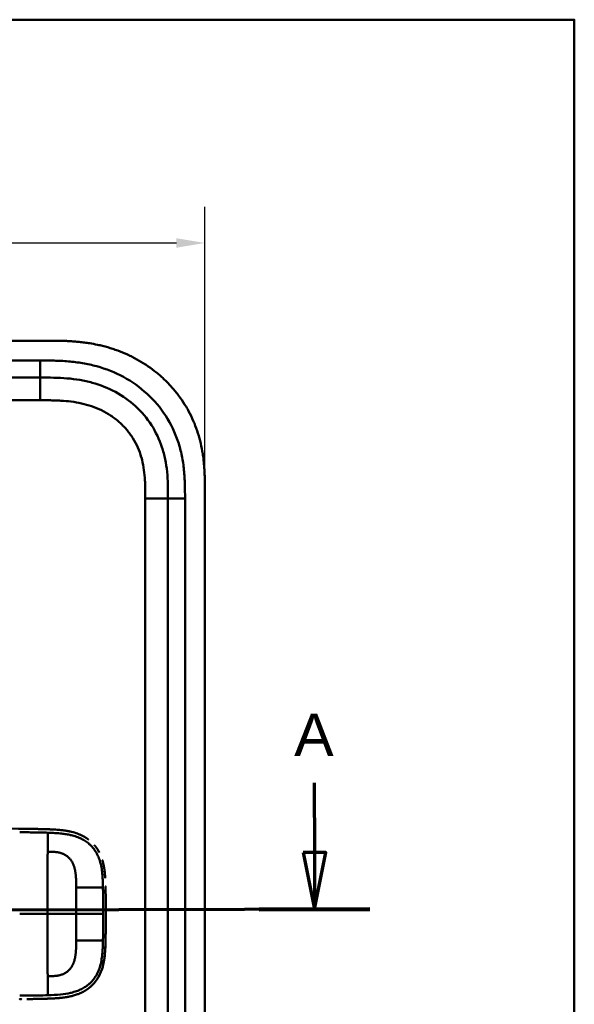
# Model space of a CAD drawing. Header units: millimetres. Extents: x 20 to 833, y 20 to 574.
# Tile 23 of 23: x 722 to 820, y 401 to 574. Entities that reach past the tile are written whole.
import ezdxf

# ---------------------------------------------------------------- set-up
doc = ezdxf.new("R2010")
doc.units = ezdxf.units.MM
doc.header["$LTSCALE"] = 2
for name, color, linetype, lineweight in [('Bemaßungen(DIN)', 7, 'Continuous', 25), ('Schnittansichtslinien(DIN)', 7, 'Continuous', 70), ('Sichtbare Kanten(DIN)', 7, 'Continuous', 50), ('Sichtbare tangentiale Kanten(DIN)', 7, 'Continuous', 50), ('Skizziergeometrie(DIN)', 7, 'Continuous', 50)]:
    doc.layers.add(name, color=color, linetype=linetype, lineweight=lineweight)
doc.styles.add('Aktuell-DINGroßer Text', font='arial.ttf')
doc.styles.add('STANDARD-DIN~0', font='arial.ttf')
doc.dimstyles.new('CAD-LAN', dxfattribs={"dimscale": 2, "dimtxt": 3.5, "dimasz": 2.5, "dimexe": 3.175, "dimexo": 0, "dimgap": 0.8, "dimtad": 1, "dimrnd": 1e-08, "dimtxsty": 'STANDARD-DIN~0', "dimcen": 0.09, "dimdle": 10, "dimclrd": 250, "dimclre": 250, "dimclrt": 250, "dimadec": 0, "dimazin": 2, "dimtfac": 1, "dimtmove": 0, "dimatfit": 3, "dimfxl": 1, "dimtolj": 1, "dimtzin": 0, "dimlwd": 25, "dimlwe": 25, "dimarcsym": 0})

# ---------------------------------------------------------------- blocks, each defined once
blk = doc.blocks.new('Ränder Standardrahmen')
at = {"layer": 'Skizziergeometrie(DIN)', "flags": 128}
blk.add_lwpolyline([(10, 10), (10, 287), (410, 287), (410, 10), (10, 10)], dxfattribs=at)
blk = doc.blocks.new('*D23')
at = {"layer": 'Bemaßungen(DIN)', "color": 250, "linetype": 'Continuous', "lineweight": 25, "true_color": 0x3f3f3f, "transparency": 16777216}
for p, q in [((540.87, 490.66), (540.87, 541.01)), ((754.87, 490.66), (754.87, 541.01)), ((545.87, 534.66), (749.87, 534.66))]:
    blk.add_line(p, q, dxfattribs=at)
at = {"layer": 'Bemaßungen(DIN)', "color": 250, "linetype": 'Continuous', "true_color": 0x3f3f3f, "transparency": 16777216}
for points in [[(545.87, 535.49), (545.87, 533.82), (540.87, 534.66)], [(749.87, 535.49), (749.87, 533.82), (754.87, 534.66)]]:
    blk.add_solid(points, dxfattribs=at)
at = {"layer": 'Defpoints', "color": 0, "linetype": 'Continuous', "transparency": 16777216}
for p in [(754.87, 534.66), (540.87, 490.66), (754.87, 490.66)]:
    blk.add_point(p, dxfattribs=at)
at = {"layer": 'Bemaßungen(DIN)', "color": 250, "linetype": 'Continuous', "lineweight": 25, "true_color": 0x3f3f3f, "transparency": 16777216, "insert": (640.1, 543.29), "char_height": 7, "attachment_point": 1, "style": 'STANDARD-DIN~0'}
blk.add_mtext('\\A1;214', dxfattribs=at)
blk = doc.blocks.new('2DTransSchnitt0')
at = {"layer": 'Schnittansichtslinien(DIN)', "linetype": 'Continuous'}
for p, q in [((387.071, 219.762), (387.091, 213.634)), ((264.147, 219.363), (264.167, 213.234)), ((388.091, 213.637), (386.091, 213.631)), ((386.091, 213.631), (387.107, 208.634)), ((387.091, 213.634), (387.107, 208.634)), ((387.107, 208.634), (388.091, 213.637)), ((265.167, 213.238), (263.167, 213.231)), ((263.167, 213.231), (264.183, 208.234)), ((264.167, 213.234), (264.183, 208.234)), ((264.183, 208.234), (265.167, 213.238)), ((391.99, 208.65), (259.3, 208.218))]:
    blk.add_line(p, q, dxfattribs=at)
at = {"layer": 'Schnittansichtslinien(DIN)', "linetype": 'Continuous', "lineweight": 140}
for p, q in [((269.066, 208.25), (259.3, 208.218)), ((391.99, 208.65), (382.224, 208.618))]:
    blk.add_line(p, q, dxfattribs=at)
at = {"layer": 'Schnittansichtslinien(DIN)', "linetype": 'Continuous', "flags": 128}
for points in [[(386.091, 213.631), (387.107, 208.634), (388.091, 213.637), (386.091, 213.631)], [(263.167, 213.231), (264.183, 208.234), (265.167, 213.238), (263.167, 213.231)]]:
    blk.add_lwpolyline(points, dxfattribs=at)
at = {"layer": 'Schnittansichtslinien(DIN)'}
for points in [[(386.091, 213.631), (387.107, 208.634), (388.091, 213.637), (386.091, 213.631)], [(263.167, 213.231), (264.183, 208.234), (265.167, 213.238), (263.167, 213.231)]]:
    blk.add_solid(points, dxfattribs=at)
at = {"layer": 'Schnittansichtslinien(DIN)', "char_height": 3.734, "attachment_point": 7, "style": 'Aktuell-DINGroßer Text'}
for insert in [(262.386, 221.734), (385.31, 222.134)]:
    blk.add_mtext('A', dxfattribs=dict(at, insert=insert))

msp = doc.modelspace()

# ---------------------------------------------------------------- linework, layer by layer
at = {"layer": 'Sichtbare Kanten(DIN)'}
for p, q in [((726.835, 517.443), (567.912, 517.443)), ((725.835, 510.943), (580.912, 510.943)), ((748.374, 300.227), (748.374, 489.658)), ((754.874, 299.227), (754.874, 490.658)), ((724.6, 431.415), (724.6, 431.415))]:
    msp.add_line(p, q, dxfattribs=at)
for radius, start, end in [(11.7, 33.30625, 33.34865), (11.6, 32.44432, 32.48803), (11.5, 31.57112, 31.61294), (11.7, 326.65937, 326.70471), (11.6, 327.51746, 327.56366), (11.5, 328.39068, 328.43445)]:
    msp.add_arc((722.374, 416.443), radius, start, end, dxfattribs=at)
for points, degree, knots in [([(754.874, 490.658), (754.874, 490.957), (754.873, 491.556), (754.868, 492.309), (754.855, 493.066), (754.838, 493.674), (754.804, 494.437), (754.766, 495.049), (754.69, 495.967), (754.589, 496.887), (754.377, 498.265), (754.123, 499.482), (753.716, 500.985), (753.315, 502.168), (752.724, 503.612), (752.178, 504.737), (751.407, 506.095), (750.723, 507.14), (749.789, 508.389), (748.98, 509.341), (747.9, 510.464), (746.982, 511.309), (745.775, 512.292), (744.764, 513.02), (743.449, 513.853), (742.359, 514.456), (740.958, 515.13), (739.808, 515.603), (738.341, 516.112), (737.148, 516.453), (735.791, 516.766), (734.879, 516.936), (733.964, 517.077), (733.354, 517.157), (732.591, 517.24), (731.98, 517.295), (731.217, 517.349), (730.607, 517.382), (729.694, 517.417), (728.483, 517.442), (727.432, 517.443), (726.835, 517.443)], 3, [0.00000945, 0.00000945, 0.00000945, 0.00000945, 0.02084254, 0.04167563, 0.05209218, 0.07292527, 0.08334182, 0.10417491, 0.11459146, 0.14584109, 0.16667419, 0.20834037, 0.22917346, 0.27083965, 0.29167274, 0.33333892, 0.35417201, 0.3958382, 0.41667129, 0.45833747, 0.47917057, 0.52083675, 0.54166984, 0.58333603, 0.60416912, 0.6458353, 0.66666839, 0.70833458, 0.72916767, 0.77083385, 0.79166695, 0.82291658, 0.83333313, 0.85416622, 0.86458277, 0.88541586, 0.89583241, 0.9166655, 0.92708204, 0.95833168, 0.99999787, 0.99999787, 0.99999787, 0.99999787]), ([(748.374, 489.658), (748.374, 490.458), (748.372, 492.042), (748.241, 494.348), (747.912, 496.565), (747.164, 499.394), (745.605, 502.673), (742.775, 506.015), (739.191, 508.558), (735.757, 509.92), (732.839, 510.558), (730.574, 510.834), (728.237, 510.941), (726.641, 510.943), (725.835, 510.943)], 3, [41.2275228, 41.2275228, 41.2275228, 41.2275228, 41.4710255, 41.7145268, 41.9580281, 42.2015293, 42.6885319, 43.1755344, 43.662537, 44.1495395, 44.3930408, 44.6365421, 44.8800433, 45.1235454, 45.1235454, 45.1235454, 45.1235454]), ([(593.411, 431.43), (593.412, 431.43), (593.413, 431.43), (593.416, 431.43), (593.417, 431.43), (593.425, 431.43), (593.432, 431.43), (593.451, 431.43), (593.464, 431.43), (593.696, 431.43), (593.915, 431.43), (602.467, 431.43), (610.8, 431.43), (631.633, 431.43), (644.133, 431.43), (679.141, 431.43), (701.652, 431.668), (724.158, 431.42)], 3, [0, 0, 0, 0, 0.0002441, 0.0002441, 0.0007324, 0.0007324, 0.0026855, 0.0026855, 0.0065918, 0.0065918, 0.0722195, 0.0722195, 2.5722195, 2.5722195, 6.3222196, 6.3222196, 13.0748039, 13.0748039, 13.0748039, 13.0748039]), ([(723.119, 431.428), (723.065, 431.429), (722.961, 431.429), (722.858, 431.429), (722.754, 431.43), (722.65, 431.43), (722.601, 431.43)], 5, [0.426031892, 0.426031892, 0.426031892, 0.426031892, 0.426031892, 0.426031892, 0.453945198, 0.478940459, 0.478940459, 0.478940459, 0.478940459, 0.478940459, 0.478940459]), ([(723.119, 431.428), (723.119, 431.428), (723.119, 431.428), (723.12, 431.428), (723.12, 431.428), (723.12, 431.428), (723.121, 431.428), (723.122, 431.428), (723.123, 431.428), (723.128, 431.428), (723.132, 431.428), (723.146, 431.428), (723.157, 431.428), (723.2, 431.428), (723.232, 431.428), (723.36, 431.427), (723.456, 431.427), (723.84, 431.424), (724.128, 431.421), (725.278, 431.406), (726.14, 431.388), (727.575, 431.342), (728.175, 431.319), (729.648, 431.216), (730.518, 431.11), (731.725, 430.817), (732.083, 430.709), (732.556, 430.535), (732.68, 430.486), (732.824, 430.425), (732.847, 430.415), (732.878, 430.401), (732.886, 430.398), (732.898, 430.393), (732.901, 430.391), (732.905, 430.39), (732.905, 430.39), (732.905, 430.389), (732.905, 430.389), (732.905, 430.389), (732.905, 430.389), (732.906, 430.389), (732.906, 430.389), (732.906, 430.389)], 3, [0, 0, 0, 0, 0.0000491, 0.0000491, 0.0000891, 0.0000891, 0.0002091, 0.0002091, 0.0005692, 0.0005692, 0.0016492, 0.0016492, 0.0048893, 0.0048893, 0.0146095, 0.0146095, 0.0437711, 0.0437711, 0.1312516, 0.1312516, 0.3939292, 0.3939292, 0.5799593, 0.5799593, 0.8598793, 0.8598793, 0.9815506, 0.9815506, 1.0251294, 1.0251294, 1.0332986, 1.0332986, 1.036362, 1.036362, 1.037511, 1.037511, 1.0376187, 1.0376187, 1.0376591, 1.0376591, 1.0376718, 1.0376718, 1.0376858, 1.0376858, 1.0376858, 1.0376858]), ([(724.158, 431.42), (724.158, 431.42), (724.158, 431.42), (724.158, 431.42), (724.158, 431.42), (724.159, 431.42), (724.16, 431.42), (724.162, 431.42), (724.163, 431.42), (724.169, 431.42), (724.174, 431.42), (724.199, 431.42), (724.219, 431.42), (724.398, 431.418), (724.562, 431.415), (724.715, 431.413), (724.716, 431.413), (724.716, 431.413)], 3, [0, 0, 0, 0, 0.000011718, 0.000011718, 0.000058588, 0.000058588, 0.000246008, 0.000246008, 0.000620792, 0.000620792, 0.002119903, 0.002119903, 0.008116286, 0.008116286, 0.056609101, 0.056609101, 0.056677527, 0.056677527, 0.056677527, 0.056677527]), ([(724.158, 431.42), (724.158, 431.42), (724.158, 431.42), (724.159, 431.42), (724.159, 431.42), (724.159, 431.42), (724.16, 431.42), (724.161, 431.42), (724.162, 431.42), (724.167, 431.42), (724.171, 431.42), (724.185, 431.42), (724.196, 431.42), (724.238, 431.419), (724.27, 431.419), (724.398, 431.418), (724.494, 431.416), (724.876, 431.411), (725.162, 431.406), (725.877, 431.392), (726.301, 431.382), (727.363, 431.349), (727.993, 431.329), (729.557, 431.227), (730.479, 431.121), (731.734, 430.814), (732.091, 430.707), (732.564, 430.532), (732.687, 430.483), (732.832, 430.421), (732.854, 430.412), (732.885, 430.398), (732.894, 430.394), (732.903, 430.39), (732.904, 430.39), (732.905, 430.39), (732.905, 430.39), (732.905, 430.389), (732.905, 430.389), (732.906, 430.389), (732.906, 430.389), (732.906, 430.389)], 3, [0, 0, 0, 0, 0.00005241, 0.00005241, 0.00009242, 0.00009242, 0.00021245, 0.00021245, 0.0005725, 0.0005725, 0.00165256, 0.00165256, 0.00489264, 0.00489264, 0.01461281, 0.01461281, 0.04377449, 0.04377449, 0.13125587, 0.13125587, 0.2625352, 0.2625352, 0.45952046, 0.45952046, 0.75581351, 0.75581351, 0.87730662, 0.87730662, 0.92088603, 0.92088603, 0.92905535, 0.92905535, 0.93211897, 0.93211897, 0.93240621, 0.93240621, 0.93251398, 0.93251398, 0.93253419, 0.93253419, 0.93255264, 0.93255264, 0.93255264, 0.93255264]), ([(725.297, 431.404), (725.297, 431.404), (725.297, 431.404), (725.297, 431.404), (725.297, 431.404), (725.298, 431.404), (725.299, 431.404), (725.3, 431.403), (725.301, 431.403), (725.304, 431.403), (725.306, 431.403), (725.34, 431.403), (725.371, 431.402), (725.438, 431.401), (725.474, 431.4), (725.636, 431.397), (725.763, 431.394), (725.887, 431.391), (725.889, 431.391), (725.891, 431.391), (725.892, 431.391), (725.892, 431.391)], 3, [0, 0, 0, 0, 0.000037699, 0.000037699, 0.000112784, 0.000112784, 0.000262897, 0.000262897, 0.000563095, 0.000563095, 0.00116347, 0.00116347, 0.010769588, 0.010769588, 0.02174435, 0.02174435, 0.060254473, 0.060254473, 0.060863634, 0.060863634, 0.06090746, 0.06090746, 0.06090746, 0.06090746]), ([(726.555, 431.374), (726.555, 431.374), (726.556, 431.374), (726.556, 431.374), (726.556, 431.374), (726.557, 431.374), (726.557, 431.374), (726.559, 431.374), (726.56, 431.374), (726.565, 431.374), (726.568, 431.374), (726.582, 431.373), (726.593, 431.373), (726.635, 431.372), (726.667, 431.371), (726.793, 431.367), (726.887, 431.364), (726.989, 431.361), (726.997, 431.36), (727.013, 431.36), (727.019, 431.36), (727.026, 431.359), (727.026, 431.359), (727.026, 431.359), (727.026, 431.359), (727.026, 431.359), (727.026, 431.359), (727.026, 431.359), (727.026, 431.359), (727.026, 431.359)], 3, [0, 0, 0, 0, 0.00008353, 0.00008353, 0.00012354, 0.00012354, 0.000243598, 0.000243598, 0.00060375, 0.00060375, 0.001683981, 0.001683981, 0.004924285, 0.004924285, 0.014644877, 0.014644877, 0.043810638, 0.043810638, 0.046544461, 0.046544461, 0.048595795, 0.048595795, 0.048641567, 0.048641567, 0.048665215, 0.048665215, 0.048677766, 0.048677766, 0.048692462, 0.048692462, 0.048692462, 0.048692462]), ([(734.338, 429.559), (734.114, 429.727), (733.837, 429.912), (733.551, 430.08), (733.256, 430.232), (732.955, 430.367), (732.906, 430.389)], 5, [0.94147194, 0.94147194, 0.94147194, 0.94147194, 0.94147194, 0.94147194, 1.09060804, 1.12015227, 1.12015227, 1.12015227, 1.12015227, 1.12015227, 1.12015227]), ([(736.229, 427.334), (736.211, 427.368), (736.072, 427.627), (735.921, 427.877), (735.757, 428.117), (735.582, 428.346), (735.422, 428.536)], 5, [0.63578119, 0.63578119, 0.63578119, 0.63578119, 0.63578119, 0.63578119, 0.65520572, 0.78405735, 0.78405735, 0.78405735, 0.78405735, 0.78405735, 0.78405735]), ([(737.166, 424.246), (737.131, 424.494), (737.075, 424.838), (737.006, 425.18), (736.924, 425.519), (736.826, 425.852), (736.797, 425.946)], 5, [0.31433668, 0.31433668, 0.31433668, 0.31433668, 0.31433668, 0.31433668, 0.43750456, 0.48594884, 0.48594884, 0.48594884, 0.48594884, 0.48594884, 0.48594884]), ([(737.166, 424.246), (737.166, 424.246), (737.166, 424.246), (737.166, 424.246), (737.166, 424.245), (737.166, 424.245), (737.166, 424.245), (737.166, 424.243), (737.166, 424.242), (737.167, 424.237), (737.167, 424.233), (737.169, 424.219), (737.171, 424.209), (737.177, 424.166), (737.181, 424.134), (737.198, 424.006), (737.209, 423.91), (737.252, 423.524), (737.277, 423.234), (737.3, 422.882), (737.303, 422.82), (737.307, 422.758)], 3, [0, 0, 0, 0, 0.00003489, 0.00003489, 0.00007493, 0.00007493, 0.00019502, 0.00019502, 0.00055514, 0.00055514, 0.00163526, 0.00163526, 0.00487537, 0.00487537, 0.01459547, 0.01459547, 0.04375692, 0.04375692, 0.13126731, 0.13126731, 0.14987755, 0.14987755, 0.14987755, 0.14987755]), ([(737.361, 421.297), (737.361, 421.297), (737.361, 421.297), (737.361, 421.297), (737.361, 421.297), (737.361, 421.296), (737.361, 421.296), (737.361, 421.292), (737.361, 421.289), (737.361, 421.273), (737.362, 421.261), (737.364, 421.147), (737.366, 421.045), (737.369, 420.933), (737.369, 420.91), (737.369, 420.911)], 3, [0, 0, 0, 0, 0.000014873, 0.000014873, 0.000074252, 0.000074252, 0.00019292, 0.00019292, 0.001142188, 0.001142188, 0.004938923, 0.004938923, 0.03531761, 0.03531761, 0.038680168, 0.038680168, 0.038680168, 0.038680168]), ([(737.385, 420.103), (737.382, 420.238), (737.38, 420.373), (737.377, 420.507), (737.375, 420.642), (737.372, 420.776), (737.369, 420.911)], 3, [0.366689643, 0.366689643, 0.366689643, 0.366689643, 0.406900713, 0.406900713, 0.406900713, 0.447266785, 0.447266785, 0.447266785, 0.447266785]), ([(737.385, 420.103), (737.385, 420.103), (737.385, 420.103), (737.385, 420.102), (737.385, 420.102), (737.385, 420.102), (737.385, 420.101), (737.385, 420.1), (737.385, 420.099), (737.385, 420.094), (737.385, 420.09), (737.385, 420.076), (737.385, 420.065), (737.386, 420.022), (737.387, 419.989), (737.389, 419.86), (737.39, 419.763), (737.392, 419.639), (737.393, 419.612), (737.393, 419.572), (737.393, 419.559), (737.394, 419.539), (737.394, 419.532), (737.394, 419.522), (737.394, 419.519), (737.394, 419.514), (737.394, 419.512), (737.394, 419.51), (737.394, 419.509), (737.394, 419.508), (737.394, 419.507), (737.394, 419.507), (737.394, 419.506), (737.394, 419.506), (737.394, 419.506), (737.394, 419.506), (737.394, 419.506), (737.394, 419.506), (737.394, 419.506), (737.394, 419.506)], 3, [0, 0, 0, 0, 0.000053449, 0.000053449, 0.000093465, 0.000093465, 0.000213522, 0.000213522, 0.000573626, 0.000573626, 0.001653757, 0.001653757, 0.004893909, 0.004893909, 0.014614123, 0.014614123, 0.043774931, 0.043774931, 0.051769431, 0.051769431, 0.055766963, 0.055766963, 0.057765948, 0.057765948, 0.05876565, 0.05876565, 0.059265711, 0.059265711, 0.059515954, 0.059515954, 0.059641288, 0.059641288, 0.059704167, 0.059704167, 0.059735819, 0.059735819, 0.059751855, 0.059751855, 0.059768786, 0.059768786, 0.059768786, 0.059768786]), ([(737.402, 418.918), (737.4, 419.059), (737.398, 419.2), (737.397, 419.341), (737.396, 419.396), (737.395, 419.451), (737.394, 419.506)], 3, [0.248417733, 0.248417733, 0.248417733, 0.248417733, 0.290654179, 0.290654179, 0.290654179, 0.307101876, 0.307101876, 0.307101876, 0.307101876]), ([(737.402, 418.918), (737.402, 418.918), (737.402, 418.918), (737.402, 418.918), (737.402, 418.918), (737.402, 418.917), (737.402, 418.917), (737.402, 418.915), (737.402, 418.914), (737.402, 418.909), (737.402, 418.906), (737.402, 418.891), (737.402, 418.88), (737.403, 418.837), (737.403, 418.805), (737.405, 418.675), (737.406, 418.578), (737.407, 418.457), (737.407, 418.432), (737.407, 418.396), (737.407, 418.384), (737.408, 418.365), (737.408, 418.359), (737.408, 418.35), (737.408, 418.347), (737.408, 418.343), (737.408, 418.341), (737.408, 418.339), (737.408, 418.338), (737.408, 418.337), (737.408, 418.337), (737.408, 418.336), (737.408, 418.336), (737.408, 418.336), (737.408, 418.335), (737.408, 418.335), (737.408, 418.335), (737.408, 418.335), (737.408, 418.335), (737.408, 418.335)], 3, [0, 0, 0, 0, 0.000031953, 0.000031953, 0.000071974, 0.000071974, 0.000192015, 0.000192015, 0.000552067, 0.000552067, 0.001632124, 0.001632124, 0.004872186, 0.004872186, 0.014592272, 0.014592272, 0.043752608, 0.043752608, 0.05104132, 0.05104132, 0.054685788, 0.054685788, 0.056508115, 0.056508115, 0.057419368, 0.057419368, 0.057875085, 0.057875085, 0.058103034, 0.058103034, 0.0582171, 0.0582171, 0.058274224, 0.058274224, 0.058302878, 0.058302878, 0.058317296, 0.058317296, 0.058332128, 0.058332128, 0.058332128, 0.058332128]), ([(737.412, 417.757), (737.411, 417.897), (737.41, 418.037), (737.409, 418.177), (737.409, 418.23), (737.408, 418.283), (737.408, 418.335)], 3, [0.132443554, 0.132443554, 0.132443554, 0.132443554, 0.174407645, 0.174407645, 0.174407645, 0.190155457, 0.190155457, 0.190155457, 0.190155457]), ([(737.416, 416.653), (737.416, 416.653), (737.416, 416.652), (737.416, 416.652), (737.416, 416.652), (737.416, 416.651), (737.416, 416.651), (737.416, 416.649), (737.416, 416.648), (737.416, 416.643), (737.416, 416.64), (737.416, 416.625), (737.416, 416.614), (737.416, 416.571), (737.416, 416.539), (737.416, 416.409), (737.416, 416.312), (737.416, 415.923), (737.415, 415.631), (737.411, 414.903), (737.408, 414.465), (737.399, 413.7), (737.395, 413.372), (737.374, 412.091), (737.364, 411.137), (737.312, 410.187)], 3, [0, 0, 0, 0, 0.00008576, 0.00008576, 0.00012576, 0.00012576, 0.00024577, 0.00024577, 0.00060577, 0.00060577, 0.00168578, 0.00168578, 0.0049258, 0.0049258, 0.01464581, 0.01464581, 0.04380589, 0.04380589, 0.13128689, 0.13128689, 0.26250768, 0.26250768, 0.36092522, 0.36092522, 0.64677921, 0.64677921, 0.64677921, 0.64677921]), ([(737.412, 417.757), (737.412, 417.757), (737.412, 417.756), (737.412, 417.756), (737.412, 417.756), (737.412, 417.755), (737.412, 417.755), (737.412, 417.753), (737.412, 417.752), (737.412, 417.747), (737.412, 417.744), (737.412, 417.729), (737.413, 417.719), (737.413, 417.675), (737.413, 417.643), (737.414, 417.513), (737.414, 417.416), (737.416, 417.027), (737.416, 416.736), (737.416, 416.007), (737.415, 415.569), (737.41, 414.727), (737.406, 414.331), (737.402, 413.916)], 3, [0, 0, 0, 0, 0.00006518, 0.00006518, 0.00010518, 0.00010518, 0.00022519, 0.00022519, 0.00058521, 0.00058521, 0.00166523, 0.00166523, 0.00490526, 0.00490526, 0.01462529, 0.01462529, 0.04378543, 0.04378543, 0.13126692, 0.13126692, 0.26248759, 0.26248759, 0.38414891, 0.38414891, 0.38414891, 0.38414891]), ([(737.415, 415.56), (737.415, 415.617), (737.415, 415.719), (737.416, 415.82), (737.416, 415.922), (737.416, 416.023), (737.416, 416.067)], 5, [0.378128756, 0.378128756, 0.378128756, 0.378128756, 0.378128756, 0.378128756, 0.40694036, 0.42880411, 0.42880411, 0.42880411, 0.42880411, 0.42880411, 0.42880411]), ([(737.394, 413.332), (737.394, 413.328), (737.392, 413.227), (737.383, 412.634), (737.373, 412.094), (737.361, 411.554)], 3, [0.11540999, 0.11540999, 0.11540999, 0.11540999, 0.13127697, 0.13127697, 0.29329903, 0.29329903, 0.29329903, 0.29329903]), ([(737.394, 413.332), (737.394, 413.332), (737.394, 413.332), (737.394, 413.332), (737.394, 413.332), (737.394, 413.331), (737.394, 413.331), (737.394, 413.329), (737.394, 413.328), (737.394, 413.323), (737.394, 413.32), (737.394, 413.305), (737.393, 413.294), (737.393, 413.251), (737.392, 413.219), (737.39, 413.089), (737.389, 412.992), (737.387, 412.858), (737.386, 412.822), (737.385, 412.772), (737.385, 412.758), (737.385, 412.742), (737.384, 412.739), (737.384, 412.737), (737.384, 412.736), (737.384, 412.736), (737.384, 412.736), (737.384, 412.736), (737.384, 412.736), (737.384, 412.735), (737.384, 412.735), (737.384, 412.735)], 3, [0, 0, 0, 0, 0.000042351, 0.000042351, 0.000082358, 0.000082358, 0.000202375, 0.000202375, 0.000562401, 0.000562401, 0.001642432, 0.001642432, 0.004882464, 0.004882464, 0.014602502, 0.014602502, 0.043762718, 0.043762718, 0.054697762, 0.054697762, 0.058798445, 0.058798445, 0.059567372, 0.059567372, 0.059642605, 0.059642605, 0.059680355, 0.059680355, 0.059699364, 0.059699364, 0.059718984, 0.059718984, 0.059718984, 0.059718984]), ([(737.394, 413.332), (737.394, 413.327), (737.392, 413.22), (737.39, 413.073), (737.389, 412.983), (737.387, 412.859), (737.386, 412.825), (737.385, 412.778), (737.385, 412.765), (737.385, 412.748), (737.385, 412.743), (737.384, 412.738), (737.384, 412.737), (737.384, 412.737), (737.384, 412.736), (737.384, 412.736), (737.384, 412.736), (737.384, 412.736), (737.384, 412.736), (737.384, 412.735), (737.384, 412.735), (737.384, 412.735)], 3, [0.442471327, 0.442471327, 0.442471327, 0.442471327, 0.459325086, 0.459325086, 0.486465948, 0.486465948, 0.496643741, 0.496643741, 0.500460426, 0.500460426, 0.501891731, 0.501891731, 0.502039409, 0.502039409, 0.502113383, 0.502113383, 0.502150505, 0.502150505, 0.502169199, 0.502169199, 0.502188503, 0.502188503, 0.502188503, 0.502188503]), ([(737.408, 414.486), (737.408, 414.486), (737.408, 414.486), (737.408, 414.485), (737.408, 414.485), (737.408, 414.485), (737.408, 414.484), (737.408, 414.483), (737.408, 414.482), (737.407, 414.477), (737.407, 414.473), (737.407, 414.459), (737.407, 414.448), (737.407, 414.405), (737.406, 414.372), (737.405, 414.243), (737.404, 414.146), (737.401, 413.883), (737.399, 413.718), (737.397, 413.553)], 3, [0, 0, 0, 0, 0.000075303, 0.000075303, 0.000115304, 0.000115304, 0.000235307, 0.000235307, 0.000595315, 0.000595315, 0.001675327, 0.001675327, 0.004915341, 0.004915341, 0.014635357, 0.014635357, 0.043795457, 0.043795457, 0.093385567, 0.093385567, 0.093385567, 0.093385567]), ([(737.361, 411.554), (737.344, 410.815), (737.319, 410.074), (737.174, 408.527), (737.04, 407.714), (736.731, 406.694), (736.643, 406.445), (736.511, 406.121), (736.477, 406.04), (736.429, 405.934), (736.417, 405.908), (736.387, 405.843), (736.36, 405.787), (736.35, 405.765)], 3, [0, 0, 0, 0, 0.22193197, 0.22193197, 0.46716063, 0.46716063, 0.54829254, 0.54829254, 0.57530613, 0.57530613, 0.58430947, 0.58430947, 0.59766622, 0.59766622, 0.59766622, 0.59766622]), ([(737.369, 411.947), (737.369, 411.947), (737.369, 411.947), (737.369, 411.947), (737.369, 411.946), (737.369, 411.946), (737.369, 411.945), (737.369, 411.944), (737.369, 411.943), (737.369, 411.938), (737.369, 411.934), (737.369, 411.92), (737.368, 411.909), (737.368, 411.866), (737.367, 411.834), (737.364, 411.719), (737.363, 411.636), (737.361, 411.554)], 3, [0, 0, 0, 0, 0.000033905, 0.000033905, 0.000073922, 0.000073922, 0.000193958, 0.000193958, 0.000554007, 0.000554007, 0.001634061, 0.001634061, 0.004874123, 0.004874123, 0.014594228, 0.014594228, 0.039322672, 0.039322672, 0.039322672, 0.039322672]), ([(736.897, 407.261), (736.903, 407.287), (736.984, 407.594), (737.053, 407.906), (737.11, 408.22), (737.157, 408.536), (737.194, 408.826)], 5, [1.29338836, 1.29338836, 1.29338836, 1.29338836, 1.29338836, 1.29338836, 1.30638847, 1.4503927, 1.4503927, 1.4503927, 1.4503927, 1.4503927, 1.4503927]), ([(736.897, 407.261), (736.897, 407.261), (736.897, 407.261), (736.897, 407.261), (736.897, 407.261), (736.896, 407.26), (736.896, 407.26), (736.896, 407.259), (736.896, 407.259), (736.894, 407.251), (736.892, 407.243), (736.887, 407.226), (736.885, 407.217), (736.875, 407.183), (736.869, 407.158), (736.825, 407.001), (736.785, 406.87), (736.685, 406.567), (736.623, 406.397), (736.26, 405.497), (735.85, 404.814), (735.173, 404.037), (734.981, 403.842), (734.71, 403.601), (734.641, 403.542), (734.548, 403.465), (734.524, 403.446), (734.471, 403.404), (734.434, 403.374), (734.411, 403.357)], 3, [0, 0, 0, 0, 0.00001917, 0.00001917, 0.00005748, 0.00005748, 0.0001341, 0.0001341, 0.00028731, 0.00028731, 0.00273867, 0.00273867, 0.00568458, 0.00568458, 0.01354037, 0.01354037, 0.0554501, 0.0554501, 0.11134724, 0.11134724, 0.35517064, 0.35517064, 0.44356655, 0.44356655, 0.47298673, 0.47298673, 0.48279188, 0.48279188, 0.49507845, 0.49507845, 0.49507845, 0.49507845]), ([(735.537, 404.465), (735.67, 404.632), (735.85, 404.878), (736.017, 405.135), (736.17, 405.404), (736.31, 405.682), (736.35, 405.765)], 5, [0.97812109, 0.97812109, 0.97812109, 0.97812109, 0.97812109, 0.97812109, 1.08869603, 1.13469167, 1.13469167, 1.13469167, 1.13469167, 1.13469167, 1.13469167]), ([(732.798, 402.424), (732.87, 402.455), (733.21, 402.604), (733.543, 402.772), (733.865, 402.962), (734.175, 403.175), (734.411, 403.357)], 5, [0.61062923, 0.61062923, 0.61062923, 0.61062923, 0.61062923, 0.61062923, 0.65331117, 0.81171679, 0.81171679, 0.81171679, 0.81171679, 0.81171679, 0.81171679]), ([(722.535, 401.43), (722.535, 401.43), (722.535, 401.43), (722.535, 401.43), (722.535, 401.43), (722.535, 401.43), (722.535, 401.43), (722.534, 401.43), (722.533, 401.43), (722.531, 401.43), (722.529, 401.43), (722.509, 401.43), (722.491, 401.43), (722.449, 401.43), (722.425, 401.43), (722.369, 401.43), (722.337, 401.43), (722.294, 401.43), (722.283, 401.43), (722.269, 401.43), (722.265, 401.43), (722.26, 401.43), (722.259, 401.43), (722.257, 401.43), (722.257, 401.43), (722.257, 401.43), (722.256, 401.43), (722.256, 401.43), (722.256, 401.43), (722.256, 401.43)], 3, [0, 0, 0, 0, 0.000010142, 0.000010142, 0.000037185, 0.000037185, 0.000109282, 0.000109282, 0.000301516, 0.000301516, 0.000814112, 0.000814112, 0.00628175, 0.00628175, 0.013571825, 0.013571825, 0.023292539, 0.023292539, 0.026532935, 0.026532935, 0.027613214, 0.027613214, 0.02797342, 0.02797342, 0.028093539, 0.028093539, 0.028133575, 0.028133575, 0.028179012, 0.028179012, 0.028179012, 0.028179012]), ([(724.652, 401.446), (724.652, 401.446), (724.652, 401.446), (724.651, 401.446), (724.651, 401.446), (724.651, 401.446), (724.65, 401.446), (724.649, 401.446), (724.648, 401.446), (724.643, 401.446), (724.639, 401.446), (724.625, 401.446), (724.615, 401.446), (724.572, 401.445), (724.54, 401.445), (724.413, 401.443), (724.317, 401.442), (724.192, 401.44), (724.163, 401.44), (724.12, 401.439), (724.105, 401.439), (724.083, 401.439), (724.076, 401.439), (724.065, 401.439), (724.062, 401.439), (724.056, 401.439), (724.054, 401.439), (724.052, 401.439), (724.051, 401.439), (724.049, 401.439), (724.049, 401.439), (724.048, 401.439), (724.048, 401.439), (724.048, 401.439), (724.048, 401.439), (724.047, 401.439), (724.047, 401.439), (724.047, 401.439), (724.047, 401.439), (724.047, 401.439)], 3, [0, 0, 0, 0, 0.000043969, 0.000043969, 0.000083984, 0.000083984, 0.000204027, 0.000204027, 0.000564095, 0.000564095, 0.001644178, 0.001644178, 0.004884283, 0.004884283, 0.014604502, 0.014604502, 0.04376599, 0.04376599, 0.052593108, 0.052593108, 0.057007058, 0.057007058, 0.059214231, 0.059214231, 0.060317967, 0.060317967, 0.060869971, 0.060869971, 0.061146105, 0.061146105, 0.061284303, 0.061284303, 0.061353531, 0.061353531, 0.061388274, 0.061388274, 0.061405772, 0.061405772, 0.061423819, 0.061423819, 0.061423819, 0.061423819]), ([(724.652, 401.446), (724.662, 401.446), (724.672, 401.446), (724.876, 401.449), (725.068, 401.452), (725.26, 401.456)], 3, [0.247650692, 0.247650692, 0.247650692, 0.247650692, 0.250845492, 0.250845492, 0.310534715, 0.310534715, 0.310534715, 0.310534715]), ([(725.869, 401.469), (725.869, 401.469), (725.869, 401.469), (725.869, 401.469), (725.869, 401.469), (725.868, 401.469), (725.868, 401.469), (725.866, 401.469), (725.865, 401.469), (725.861, 401.469), (725.857, 401.468), (725.843, 401.468), (725.833, 401.468), (725.791, 401.467), (725.759, 401.466), (725.633, 401.463), (725.538, 401.461), (725.412, 401.459), (725.382, 401.458), (725.336, 401.457), (725.321, 401.457), (725.298, 401.457), (725.291, 401.457), (725.279, 401.456), (725.275, 401.456), (725.27, 401.456), (725.268, 401.456), (725.265, 401.456), (725.264, 401.456), (725.262, 401.456), (725.262, 401.456), (725.261, 401.456), (725.261, 401.456), (725.26, 401.456), (725.26, 401.456), (725.26, 401.456), (725.26, 401.456), (725.26, 401.456), (725.26, 401.456), (725.26, 401.456)], 3, [0, 0, 0, 0, 0.000046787, 0.000046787, 0.000086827, 0.000086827, 0.000206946, 0.000206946, 0.000567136, 0.000567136, 0.001647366, 0.001647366, 0.004887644, 0.004887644, 0.014608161, 0.014608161, 0.043771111, 0.043771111, 0.053078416, 0.053078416, 0.057732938, 0.057732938, 0.060060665, 0.060060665, 0.061224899, 0.061224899, 0.061807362, 0.061807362, 0.062098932, 0.062098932, 0.062245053, 0.062245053, 0.062318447, 0.062318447, 0.062355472, 0.062355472, 0.062374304, 0.062374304, 0.062394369, 0.062394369, 0.062394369, 0.062394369]), ([(725.869, 401.469), (725.878, 401.469), (725.887, 401.469), (726.096, 401.474), (726.298, 401.479), (726.513, 401.485), (726.528, 401.486), (726.542, 401.486)], 3, [0.373932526, 0.373932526, 0.373932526, 0.373932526, 0.376597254, 0.376597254, 0.439473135, 0.439473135, 0.443987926, 0.443987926, 0.443987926, 0.443987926]), ([(727.031, 401.501), (727.031, 401.501), (727.031, 401.501), (727.031, 401.501), (727.03, 401.501), (727.03, 401.501), (727.03, 401.501), (727.029, 401.501), (727.028, 401.501), (727.025, 401.501), (727.023, 401.501), (727.015, 401.5), (727.008, 401.5), (726.982, 401.499), (726.962, 401.499), (726.884, 401.496), (726.824, 401.494), (726.728, 401.491), (726.691, 401.49), (726.635, 401.489), (726.617, 401.488), (726.589, 401.487), (726.58, 401.487), (726.566, 401.487), (726.561, 401.486), (726.554, 401.486), (726.551, 401.486), (726.548, 401.486), (726.547, 401.486), (726.545, 401.486), (726.544, 401.486), (726.543, 401.486), (726.543, 401.486), (726.543, 401.486), (726.543, 401.486), (726.542, 401.486), (726.542, 401.486), (726.542, 401.486), (726.542, 401.486), (726.542, 401.486), (726.542, 401.486), (726.542, 401.486)], 3, [0, 0, 0, 0, 0.000030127, 0.000030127, 0.00007034, 0.00007034, 0.000146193, 0.000146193, 0.000373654, 0.000373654, 0.001055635, 0.001055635, 0.003100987, 0.003100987, 0.009236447, 0.009236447, 0.027643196, 0.027643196, 0.039082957, 0.039082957, 0.044805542, 0.044805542, 0.047668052, 0.047668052, 0.049100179, 0.049100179, 0.049817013, 0.049817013, 0.050176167, 0.050176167, 0.050356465, 0.050356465, 0.050447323, 0.050447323, 0.050493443, 0.050493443, 0.050517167, 0.050517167, 0.050529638, 0.050529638, 0.050543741, 0.050543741, 0.050543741, 0.050543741]), ([(727.031, 401.501), (727.054, 401.502), (727.077, 401.502), (727.143, 401.505), (727.186, 401.506), (727.229, 401.508)], 3, [0.495122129, 0.495122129, 0.495122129, 0.495122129, 0.502349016, 0.502349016, 0.515895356, 0.515895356, 0.515895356, 0.515895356]), ([(727.229, 401.508), (727.229, 401.508), (727.645, 401.522), (728.429, 401.552), (729.206, 401.6), (729.965, 401.68), (730.712, 401.811), (731.061, 401.886)], 5, [0, 0, 0, 0, 0, 0, 0.00023388, 0.21792631, 0.41257681, 0.41257681, 0.41257681, 0.41257681, 0.41257681, 0.41257681]), ([(732.798, 402.424), (732.798, 402.424), (732.798, 402.424), (732.798, 402.424), (732.798, 402.424), (732.797, 402.424), (732.797, 402.424), (732.795, 402.423), (732.793, 402.422), (732.787, 402.42), (732.782, 402.418), (732.766, 402.411), (732.753, 402.406), (732.675, 402.373), (732.608, 402.346), (732.451, 402.286), (732.361, 402.253), (732.028, 402.137), (731.78, 402.063), (731.446, 401.976), (731.362, 401.955), (731.249, 401.928), (731.221, 401.922), (731.149, 401.906), (731.091, 401.893), (731.061, 401.886)], 3, [0, 0, 0, 0, 0.00001147, 0.00001147, 0.00004801, 0.00004801, 0.00019399, 0.00019399, 0.00077765, 0.00077765, 0.0024395, 0.0024395, 0.006871, 0.006871, 0.03050718, 0.03050718, 0.06202333, 0.06202333, 0.14611606, 0.14611606, 0.17412924, 0.17412924, 0.18346635, 0.18346635, 0.19788022, 0.19788022, 0.19788022, 0.19788022])]:
    msp.add_open_spline(points, degree=degree, knots=knots, dxfattribs=at)
for points, degree in [([(728.134, 431.316), (727.954, 431.325), (727.773, 431.333), (727.592, 431.34), (727.411, 431.346), (727.229, 431.353)], 5), ([(731.214, 430.94), (730.888, 431.015), (730.559, 431.077), (730.228, 431.13), (729.895, 431.173), (729.56, 431.209)], 5), ([(722.23, 401.43), (722.238, 401.43), (722.247, 401.43), (722.256, 401.43)], 3), ([(723.463, 401.434), (723.659, 401.435), (723.853, 401.437), (724.047, 401.439)], 3)]:
    msp.add_open_spline(points, degree=degree, dxfattribs=at)
at = {"layer": 'Sichtbare tangentiale Kanten(DIN)'}
for p, q in [((580.912, 513.943), (725.835, 513.943)), ((725.835, 510.943), (725.835, 513.943)), ((725.835, 510.943), (725.835, 506.943)), ((725.835, 506.943), (580.912, 506.943)), ((744.374, 300.227), (744.374, 489.658)), ((744.374, 489.658), (748.374, 489.658)), ((748.374, 489.658), (751.374, 489.658)), ((751.374, 489.658), (751.374, 300.227)), ((732.185, 421.088), (732.185, 421.097)), ((736.909, 421.088), (732.185, 421.088)), ((736.909, 411.772), (732.185, 411.772)), ((732.185, 411.772), (732.185, 411.764))]:
    msp.add_line(p, q, dxfattribs=at)
for centre, major_axis, start_param, end_param in [((732.268, 415.87), (-0.005, 10.727), 1.0628535, 1.5185692), ((732.268, 416.99), (-0.005, -10.727), 4.7645546, 5.2203318)]:
    msp.add_ellipse(centre, major_axis=major_axis, ratio=0.0085792, start_param=start_param, end_param=end_param, dxfattribs=at)
for points, degree, knots in [([(725.835, 513.943), (726.641, 513.943), (728.288, 513.942), (730.811, 513.828), (733.334, 513.521), (736.65, 512.798), (740.629, 511.224), (744.82, 508.253), (748.153, 504.32), (749.991, 500.452), (750.858, 497.162), (751.232, 494.639), (751.373, 492.105), (751.374, 490.458), (751.374, 489.658)], 3, [41.2275225, 41.2275225, 41.2275225, 41.2275225, 41.4710252, 41.7145264, 41.9580277, 42.201529, 42.6885315, 43.1755341, 43.6625366, 44.1495392, 44.3930404, 44.6365417, 44.880043, 45.123546, 45.123546, 45.123546, 45.123546]), ([(743.67, 496.903), (743.499, 497.493), (743.292, 498.066), (743.049, 498.615), (742.8, 499.18), (742.507, 499.733), (742.178, 500.258), (741.847, 500.786), (741.473, 501.294), (741.069, 501.769), (740.664, 502.245), (740.22, 502.695), (739.75, 503.109), (739.282, 503.522), (738.784, 503.904), (738.263, 504.249), (737.743, 504.593), (737.198, 504.903), (736.639, 505.176), (736.08, 505.449), (735.499, 505.687), (734.913, 505.888), (734.909, 505.89), (734.906, 505.891), (734.903, 505.892), (734.323, 506.09), (733.727, 506.256), (733.128, 506.39), (733.122, 506.392), (733.117, 506.393), (733.111, 506.394), (732.522, 506.525), (731.93, 506.626), (731.329, 506.704), (731.32, 506.705), (731.311, 506.706), (731.302, 506.707), (730.709, 506.783), (730.121, 506.835), (729.503, 506.871), (729.496, 506.871), (729.489, 506.872), (729.481, 506.872), (729.176, 506.89), (728.881, 506.903), (728.58, 506.912), (728.27, 506.923), (727.962, 506.929), (727.654, 506.934), (727.046, 506.943), (726.44, 506.943), (725.835, 506.943)], 3, [0, 0, 0, 0, 0.1818471, 0.1818471, 0.1818471, 0.3687122, 0.3687122, 0.3687122, 0.5566899, 0.5566899, 0.5566899, 0.7451003, 0.7451003, 0.7451003, 0.9328992, 0.9328992, 0.9328992, 1.1203708, 1.1203708, 1.1203708, 1.3077792, 1.3077792, 1.3077792, 1.3088638, 1.3088638, 1.3088638, 1.4939899, 1.4939899, 1.4939899, 1.4956398, 1.4956398, 1.4956398, 1.6777905, 1.6777905, 1.6777905, 1.6806002, 1.6806002, 1.6806002, 1.8606637, 1.8606637, 1.8606637, 1.8628262, 1.8628262, 1.8628262, 1.9520853, 1.9520853, 1.9520853, 2.0438684, 2.0438684, 2.0438684, 2.2253748, 2.2253748, 2.2253748, 2.2253748]), ([(744.374, 489.658), (744.374, 489.894), (744.374, 490.129), (744.373, 490.364), (744.373, 490.508), (744.372, 490.652), (744.371, 490.795), (744.37, 490.867), (744.37, 490.939), (744.369, 491.011), (744.368, 491.155), (744.366, 491.298), (744.363, 491.442), (744.362, 491.518), (744.36, 491.595), (744.358, 491.671), (744.357, 491.747), (744.355, 491.823), (744.353, 491.899), (744.348, 492.052), (744.343, 492.204), (744.337, 492.362), (744.324, 492.67), (744.308, 492.964), (744.286, 493.269), (744.285, 493.276), (744.285, 493.284), (744.284, 493.291), (744.239, 493.908), (744.173, 494.497), (744.076, 495.086), (744.075, 495.095), (744.073, 495.104), (744.072, 495.113), (743.973, 495.711), (743.843, 496.302), (743.679, 496.872), (743.676, 496.882), (743.673, 496.893), (743.67, 496.903)], 3, [0, 0, 0, 0, 0.07060207, 0.07060207, 0.07060207, 0.11373454, 0.11373454, 0.11373454, 0.13530078, 0.13530078, 0.13530078, 0.17843325, 0.17843325, 0.17843325, 0.20129346, 0.20129346, 0.20129346, 0.22415366, 0.22415366, 0.22415366, 0.26987408, 0.26987408, 0.26987408, 0.35911937, 0.35911937, 0.35911937, 0.36131491, 0.36131491, 0.36131491, 0.54166811, 0.54166811, 0.54166811, 0.54438603, 0.54438603, 0.54438603, 0.72751094, 0.72751094, 0.72751094, 0.73075248, 0.73075248, 0.73075248, 0.73075248]), ([(722.23, 430.82), (722.249, 430.82), (722.269, 430.82), (722.289, 430.82), (722.499, 430.82), (722.707, 430.82), (722.914, 430.819), (723.12, 430.818), (723.327, 430.817), (723.534, 430.816), (723.741, 430.814), (723.947, 430.813), (724.151, 430.811), (724.228, 430.81), (724.305, 430.809), (724.383, 430.808), (724.511, 430.806), (724.64, 430.805), (724.769, 430.803), (724.976, 430.8), (725.181, 430.796), (725.385, 430.793), (725.588, 430.789), (725.793, 430.784), (725.998, 430.779), (726.204, 430.774), (726.406, 430.769), (726.607, 430.763), (726.808, 430.758), (727.012, 430.751), (727.213, 430.744)], 3, [0, 0, 0, 0, 0.00593799, 0.00593799, 0.00593799, 0.06876696, 0.06876696, 0.06876696, 0.13141451, 0.13141451, 0.13141451, 0.19404693, 0.19404693, 0.19404693, 0.2177013, 0.2177013, 0.2177013, 0.25674204, 0.25674204, 0.25674204, 0.3195011, 0.3195011, 0.3195011, 0.38223166, 0.38223166, 0.38223166, 0.44495846, 0.44495846, 0.44495846, 0.5075707, 0.5075707, 0.5075707, 0.5075707]), ([(727.213, 430.744), (727.257, 430.743), (727.3, 430.741), (727.344, 430.74), (727.61, 430.73), (727.875, 430.72), (728.135, 430.708), (728.55, 430.688), (728.962, 430.662), (729.384, 430.621), (729.674, 430.594), (729.963, 430.559), (730.243, 430.517), (730.524, 430.476), (730.791, 430.427), (731.058, 430.369), (731.145, 430.35), (731.234, 430.33), (731.325, 430.308), (731.641, 430.23), (731.955, 430.138), (732.253, 430.031), (732.552, 429.925), (732.836, 429.805), (733.117, 429.664), (733.364, 429.541), (733.608, 429.4), (733.838, 429.247), (734.069, 429.093), (734.286, 428.928), (734.492, 428.747), (734.544, 428.7), (734.597, 428.653), (734.649, 428.603), (734.878, 428.388), (735.09, 428.153), (735.283, 427.903), (735.476, 427.653), (735.65, 427.386), (735.804, 427.107), (735.953, 426.838), (736.083, 426.556), (736.196, 426.262), (736.31, 425.967), (736.409, 425.657), (736.493, 425.323), (736.499, 425.3), (736.505, 425.277), (736.51, 425.257), (736.6, 424.892), (736.673, 424.498), (736.73, 424.074), (736.765, 423.814), (736.791, 423.568), (736.812, 423.306), (736.815, 423.275), (736.818, 423.246), (736.82, 423.218), (736.846, 422.89), (736.864, 422.553), (736.878, 422.2), (736.892, 421.848), (736.899, 421.584), (736.909, 421.088)], 3, [0, 0, 0, 0, 0.0135271, 0.0135271, 0.0135271, 0.0957917, 0.0957917, 0.0957917, 0.2275588, 0.2275588, 0.2275588, 0.3181985, 0.3181985, 0.3181985, 0.4088383, 0.4088383, 0.4088383, 0.4385873, 0.4385873, 0.4385873, 0.5430912, 0.5430912, 0.5430912, 0.6475951, 0.6475951, 0.6475951, 0.7390043, 0.7390043, 0.7390043, 0.8304135, 0.8304135, 0.8304135, 0.8537246, 0.8537246, 0.8537246, 0.9560852, 0.9560852, 0.9560852, 1.0584459, 1.0584459, 1.0584459, 1.157356, 1.157356, 1.157356, 1.2562662, 1.2562662, 1.2562662, 1.263312, 1.263312, 1.263312, 1.386941, 1.386941, 1.386941, 1.4624438, 1.4624438, 1.4624438, 1.4715048, 1.4715048, 1.4715048, 1.5781325, 1.5781325, 1.5781325, 1.6847601, 1.6847601, 1.6847601, 1.6847601]), ([(732.185, 421.097), (732.187, 421.632), (732.193, 422.995), (732.061, 424.534), (731.384, 426.341), (729.952, 427.211), (728.693, 427.389), (727.675, 427.384), (727.166, 427.396)], 5, [0, 0, 0, 0, 0, 0, 0.24920002, 0.49920002, 0.74920002, 0.99920002, 0.99920002, 0.99920002, 0.99920002, 0.99920002, 0.99920002]), ([(736.959, 416.43), (736.959, 416.625), (736.959, 416.818), (736.958, 417.011), (736.956, 417.976), (736.946, 418.942), (736.931, 419.915), (736.928, 420.11), (736.925, 420.302), (736.921, 420.489), (736.918, 420.675), (736.914, 420.867), (736.91, 421.067), (736.909, 421.074), (736.909, 421.081), (736.909, 421.088)], 3, [0, 0, 0, 0, 0.05795206, 0.05795206, 0.05795206, 0.34771308, 0.34771308, 0.34771308, 0.40585328, 0.40585328, 0.40585328, 0.46369354, 0.46369354, 0.46369354, 0.46581276, 0.46581276, 0.46581276, 0.46581276]), ([(732.175, 416.43), (732.639, 416.43), (732.973, 416.43), (733.376, 416.43), (733.779, 416.43), (734.174, 416.43), (734.567, 416.43), (734.666, 416.43), (734.764, 416.43), (734.862, 416.43), (735.157, 416.43), (735.453, 416.43), (735.75, 416.43), (735.8, 416.43), (735.849, 416.43), (735.899, 416.43), (735.949, 416.43), (735.999, 416.43), (736.049, 416.43), (736.298, 416.43), (736.549, 416.43), (736.806, 416.43), (736.858, 416.43), (736.909, 416.43), (736.959, 416.43)], 3, [0, 0, 0, 0, 0.13009876, 0.13009876, 0.13009876, 0.26019753, 0.26019753, 0.26019753, 0.29272222, 0.29272222, 0.29272222, 0.39029629, 0.39029629, 0.39029629, 0.40655864, 0.40655864, 0.40655864, 0.42282098, 0.42282098, 0.42282098, 0.50413271, 0.50413271, 0.50413271, 0.52039505, 0.52039505, 0.52039505, 0.52039505]), ([(732.185, 411.764), (732.187, 411.239), (732.193, 409.858), (732.058, 408.328), (731.388, 406.519), (729.948, 405.648), (728.697, 405.472), (727.856, 405.481), (727.166, 405.464)], 5, [0, 0, 0, 0, 0, 0, 0.2491944, 0.4991944, 0.7491944, 0.9991944, 0.9991944, 0.9991944, 0.9991944, 0.9991944, 0.9991944]), ([(727.213, 402.116), (727.955, 402.141), (728.695, 402.171), (729.419, 402.242), (730.023, 402.301), (730.612, 402.387), (731.186, 402.519), (731.235, 402.531), (731.284, 402.542), (731.333, 402.554), (731.649, 402.632), (731.962, 402.725), (732.259, 402.831), (732.556, 402.937), (732.84, 403.057), (733.12, 403.198), (733.366, 403.321), (733.609, 403.461), (733.839, 403.614), (734.07, 403.768), (734.286, 403.933), (734.492, 404.114), (734.545, 404.161), (734.599, 404.21), (734.652, 404.26), (734.881, 404.475), (735.093, 404.71), (735.286, 404.96), (735.478, 405.21), (735.652, 405.477), (735.806, 405.756), (735.954, 406.025), (736.084, 406.306), (736.197, 406.6), (736.311, 406.895), (736.409, 407.204), (736.493, 407.537), (736.5, 407.561), (736.505, 407.584), (736.511, 407.606), (736.598, 407.96), (736.67, 408.344), (736.726, 408.756), (736.762, 409.022), (736.789, 409.275), (736.812, 409.543), (736.815, 409.579), (736.817, 409.612), (736.82, 409.644), (736.846, 409.972), (736.864, 410.309), (736.878, 410.661), (736.892, 411.013), (736.899, 411.276), (736.909, 411.772)], 3, [0, 0, 0, 0, 0.2307616, 0.2307616, 0.2307616, 0.4232269, 0.4232269, 0.4232269, 0.4395154, 0.4395154, 0.4395154, 0.5437339, 0.5437339, 0.5437339, 0.6479524, 0.6479524, 0.6479524, 0.7391727, 0.7391727, 0.7391727, 0.8303931, 0.8303931, 0.8303931, 0.8541945, 0.8541945, 0.8541945, 0.9564832, 0.9564832, 0.9564832, 1.0587718, 1.0587718, 1.0587718, 1.1575136, 1.1575136, 1.1575136, 1.2562554, 1.2562554, 1.2562554, 1.2634816, 1.2634816, 1.2634816, 1.383867, 1.383867, 1.383867, 1.4613031, 1.4613031, 1.4613031, 1.4716059, 1.4716059, 1.4716059, 1.5781685, 1.5781685, 1.5781685, 1.684731, 1.684731, 1.684731, 1.684731]), ([(722.23, 402.04), (722.247, 402.04), (722.265, 402.04), (722.283, 402.04), (722.515, 402.04), (722.757, 402.041), (722.981, 402.042), (723.561, 402.044), (724.175, 402.049), (724.771, 402.057), (724.822, 402.058), (724.875, 402.059), (724.926, 402.06), (725.081, 402.062), (725.232, 402.065), (725.385, 402.068), (725.995, 402.079), (726.606, 402.096), (727.213, 402.116)], 3, [0, 0, 0, 0, 0.00531619, 0.00531619, 0.00531619, 0.07550479, 0.07550479, 0.07550479, 0.25684052, 0.25684052, 0.25684052, 0.27252586, 0.27252586, 0.27252586, 0.31946639, 0.31946639, 0.31946639, 0.50757072, 0.50757072, 0.50757072, 0.50757072])]:
    msp.add_open_spline(points, degree=degree, knots=knots, dxfattribs=at)
for points, degree in [([(727.166, 427.396), (727.173, 428.18), (727.18, 428.914), (727.19, 429.589), (727.2, 430.2), (727.213, 430.744)], 5), ([(727.166, 427.396), (727.151, 425.602), (727.142, 423.526), (727.137, 421.233), (727.134, 418.832), (727.134, 416.43)], 5), ([(727.134, 416.43), (725.62, 416.43), (724.01, 416.43), (722.23, 416.43)], 3), ([(727.134, 416.43), (728.669, 416.43), (730.35, 416.43), (732.175, 416.43)], 3), ([(727.166, 405.464), (727.151, 407.258), (727.142, 409.335), (727.137, 411.627), (727.134, 414.029), (727.134, 416.43)], 5), ([(727.166, 405.464), (727.177, 404.151), (727.192, 403.022), (727.213, 402.116)], 3)]:
    msp.add_open_spline(points, degree=degree, dxfattribs=at)
msp.add_rational_spline([(736.959, 416.43), (736.959, 416.333), (736.959, 416.237), (736.959, 416.14), (736.959, 416.043), (736.958, 415.947), (736.958, 415.851), (736.956, 415.078), (736.95, 414.305), (736.94, 413.533), (736.937, 413.347), (736.934, 413.154), (736.931, 412.953), (736.928, 412.749), (736.925, 412.556), (736.921, 412.372), (736.918, 412.188), (736.914, 411.996), (736.91, 411.793), (736.909, 411.786), (736.909, 411.779), (736.909, 411.772)], [1, 1, 1, 1, 1.00008958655, 1.00008958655, 1, 1, 1, 1, 1.00223380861, 1.00223380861, 1, 1.00382742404, 1.00382742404, 1, 1.00355055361, 1.00355055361, 1, 1, 1, 1], degree=3, knots=[0, 0, 0, 0, 0.02894743, 0.02894743, 0.02894743, 0.05789486, 0.05789486, 0.05789486, 0.28973545, 0.28973545, 0.28973545, 0.34769404, 0.34769404, 0.34769404, 0.40585376, 0.40585376, 0.40585376, 0.46369222, 0.46369222, 0.46369222, 0.46581292, 0.46581292, 0.46581292, 0.46581292], dxfattribs=at)

# ---------------------------------------------------------------- block references
at = {"xscale": 2, "yscale": 2, "zscale": 2}
msp.add_blockref('Ränder Standardrahmen', (0, 0), dxfattribs=at)
at = {"layer": 'Schnittansichtslinien(DIN)', "xscale": 2, "yscale": 2, "zscale": 2}
msp.add_blockref('2DTransSchnitt0', (0, 0), dxfattribs=at)

# ---------------------------------------------------------------- dimensions: what is measured, and where the dimension line sits
at = {"layer": 'Bemaßungen(DIN)', "color": 250, "linetype": 'Continuous', "lineweight": 25, "true_color": 0x3f3f3f}
dim = msp.add_linear_dim(base=(754.874, 534.658), p1=(540.874, 490.658), p2=(754.874, 490.658), angle=180, dimstyle='CAD-LAN', override={"dimgap": 0.8, "dimdec": 2, "dimtol": 0, "dimlim": 0, "dimtp": 0, "dimtm": 0, "dimtdec": 2, "dimtofl": 0, "dimatfit": 1}, dxfattribs=at)
dim.commit()
dim.dimension.update_dxf_attribs({"geometry": '*D23', "text_midpoint": (647.874, 534.658), "dimtype": 160})

doc.saveas('drawing.dxf')
